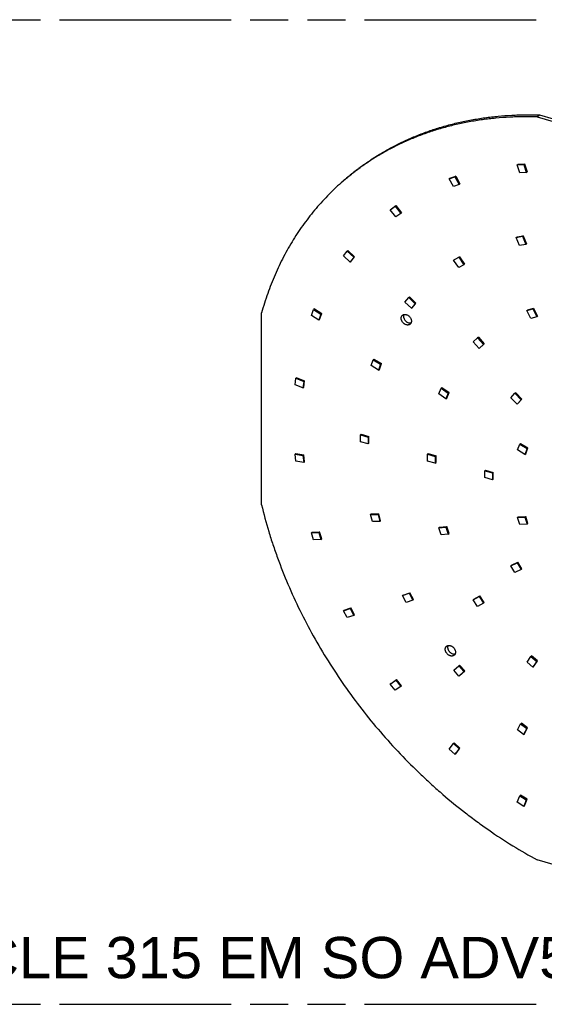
# Model space of a CAD drawing. Header units: millimetres. Extents: x 0 to 210, y 0 to 297.
# Tile 22 of 30: x 95 to 121, y 208 to 258. Entities that reach past the tile are written whole.
import ezdxf
from ezdxf.enums import TextEntityAlignment as Align

# ---------------------------------------------------------------- set-up
doc = ezdxf.new("R2010")
doc.units = ezdxf.units.MM
doc.header["$LTSCALE"] = 19.36
doc.linetypes.add('PHANTOM', pattern=[0.8, 0.45, -0.05, 0.1, -0.05, 0.1, -0.05])
doc.layers.get('0').update_dxf_attribs({"linetype": 'CONTINUOUS'})
doc.layers.add('DEFAULT_3', color=7, linetype='PHANTOM')
doc.layers.add('Z_NOTICE', color=7, linetype='CONTINUOUS')
doc.styles.add('TEXTSTYLE_3', font='helveticaneueltw1g-ltcn.otf')

msp = doc.modelspace()

# ---------------------------------------------------------------- linework, layer by layer
at = {"color": 7, "linetype": 'Continuous'}
for p, q in [((120.84694, 252.74337), (120.9648, 252.84544)), ((120.84694, 252.74337), (130.58849, 249.93123)), ((120.9648, 252.84544), (130.70635, 250.0333)), ((119.83494, 250.31248), (119.87208, 250.34465)), ((119.83494, 250.31248), (120.16192, 250.33247)), ((119.96566, 249.90106), (119.83494, 250.31248)), ((119.87208, 250.34465), (120.19906, 250.36464)), ((120.19906, 250.36464), (120.16192, 250.33247)), ((120.16192, 250.33247), (120.29264, 249.92104)), ((120.19906, 250.36464), (120.32978, 249.95321)), ((111.10588, 249.58079), (110.98803, 249.47872)), ((116.37819, 249.60284), (116.6715, 249.70247)), ((116.37819, 249.60284), (116.41533, 249.63501)), ((116.58881, 249.20682), (116.37819, 249.60284)), ((116.41533, 249.63501), (116.70864, 249.73464)), ((116.70864, 249.73464), (116.6715, 249.70247)), ((116.6715, 249.70247), (116.88213, 249.30645)), ((116.70864, 249.73464), (116.91927, 249.33862)), ((120.29264, 249.92104), (119.96566, 249.90106)), ((120.29264, 249.92104), (120.32978, 249.95321)), ((116.88213, 249.30645), (116.58881, 249.20682)), ((116.88213, 249.30645), (116.91927, 249.33862)), ((113.38967, 248.03276), (113.63462, 248.20699)), ((113.38967, 248.03276), (113.42681, 248.06492)), ((113.6696, 247.672), (113.38967, 248.03276)), ((113.42681, 248.06492), (113.67177, 248.23915)), ((113.67177, 248.23915), (113.63462, 248.20699)), ((113.63462, 248.20699), (113.91456, 247.84623)), ((113.67177, 248.23915), (113.9517, 247.8784)), ((113.91456, 247.84623), (113.6696, 247.672)), ((113.91456, 247.84623), (113.9517, 247.8784)), ((119.78688, 246.62653), (120.10198, 246.67949)), ((119.78688, 246.62653), (119.82403, 246.6587)), ((119.95136, 246.21894), (119.78688, 246.62653)), ((119.82403, 246.6587), (120.13913, 246.71165)), ((120.13913, 246.71165), (120.10198, 246.67949)), ((120.10198, 246.67949), (120.26646, 246.27189)), ((120.13913, 246.71165), (120.3036, 246.30406)), ((120.26646, 246.27189), (119.95136, 246.21894)), ((120.26646, 246.27189), (120.3036, 246.30406)), ((111.01697, 245.68026), (111.20127, 245.92038)), ((111.35219, 245.37287), (111.01697, 245.68026)), ((111.23842, 245.95254), (111.20127, 245.92038)), ((111.20127, 245.92038), (111.53649, 245.61298)), ((111.23842, 245.95254), (111.57363, 245.64515)), ((111.53649, 245.61298), (111.35219, 245.37287)), ((111.38933, 245.40503), (111.57363, 245.64515)), ((111.53649, 245.61298), (111.57363, 245.64515)), ((116.60464, 245.46432), (116.86854, 245.61254)), ((116.64178, 245.49649), (116.90568, 245.64471)), ((116.90568, 245.64471), (116.86854, 245.61254)), ((116.86854, 245.61254), (117.125, 245.23691)), ((116.90568, 245.64471), (117.16214, 245.26907)), ((111.35219, 245.37287), (111.38933, 245.40503)), ((116.60464, 245.46432), (116.64178, 245.49649)), ((116.8611, 245.08869), (116.60464, 245.46432)), ((117.125, 245.23691), (116.8611, 245.08869)), ((117.125, 245.23691), (117.16214, 245.26907)), ((114.13012, 243.33872), (114.32356, 243.57025)), ((114.3607, 243.60241), (114.32356, 243.57025)), ((114.32356, 243.57025), (114.65198, 243.25437)), ((114.3607, 243.60241), (114.68913, 243.28653)), ((114.45854, 243.02284), (114.13012, 243.33872)), ((114.65198, 243.25437), (114.45854, 243.02284)), ((114.45854, 243.02284), (114.49569, 243.05501)), ((114.49569, 243.05501), (114.68913, 243.28653)), ((114.65198, 243.25437), (114.68913, 243.28653)), ((120.36539, 242.93953), (120.66538, 243.02613)), ((120.66538, 243.02613), (120.62824, 242.99396)), ((120.66538, 243.02613), (120.86333, 242.62613)), ((106.85076, 233.04599), (106.85076, 242.78754)), ((109.38044, 242.66541), (109.49488, 242.95934)), ((109.75411, 242.42675), (109.38044, 242.66541)), ((109.53202, 242.9915), (109.49488, 242.95934)), ((109.49488, 242.95934), (109.86855, 242.72068)), ((109.53202, 242.9915), (109.90569, 242.75284)), ((109.86855, 242.72068), (109.75411, 242.42675)), ((109.79125, 242.45892), (109.90569, 242.75284)), ((109.86855, 242.72068), (109.90569, 242.75284)), ((120.32824, 242.90736), (120.62824, 242.99396)), ((120.32824, 242.90736), (120.36539, 242.93953)), ((120.52619, 242.50736), (120.32824, 242.90736)), ((120.82619, 242.59396), (120.52619, 242.50736)), ((120.62824, 242.99396), (120.82619, 242.59396)), ((120.82619, 242.59396), (120.86333, 242.62613)), ((109.75411, 242.42675), (109.79125, 242.45892)), ((117.59864, 241.32633), (117.8213, 241.52743)), ((117.85844, 241.55959), (117.8213, 241.52743)), ((117.8213, 241.52743), (118.12458, 241.18541)), ((117.85844, 241.55959), (118.16172, 241.21757)), ((117.90192, 240.98431), (117.59864, 241.32633)), ((118.12458, 241.18541), (117.90192, 240.98431)), ((117.90192, 240.98431), (117.93906, 241.01648)), ((117.93906, 241.01648), (118.16172, 241.21757)), ((118.12458, 241.18541), (118.16172, 241.21757)), ((112.41859, 240.11112), (112.51921, 240.41355)), ((112.79742, 239.88677), (112.41859, 240.11112)), ((112.55635, 240.44571), (112.51921, 240.41355)), ((112.51921, 240.41355), (112.89804, 240.1892)), ((112.55635, 240.44571), (112.93518, 240.22137)), ((112.89804, 240.1892), (112.79742, 239.88677)), ((112.83457, 239.91894), (112.93518, 240.22137)), ((112.89804, 240.1892), (112.93518, 240.22137)), ((108.63625, 239.50087), (108.59911, 239.46871)), ((108.63625, 239.50087), (109.02966, 239.34297)), ((112.79742, 239.88677), (112.83457, 239.91894)), ((108.56031, 239.13568), (108.59911, 239.46871)), ((108.95372, 238.97777), (108.56031, 239.13568)), ((108.59911, 239.46871), (108.99251, 239.3108)), ((108.99251, 239.3108), (108.95372, 238.97777)), ((108.95372, 238.97777), (108.99086, 239.00994)), ((108.99086, 239.00994), (109.02966, 239.34297)), ((108.99251, 239.3108), (109.02966, 239.34297)), ((115.8441, 238.67344), (115.96258, 238.96476)), ((116.21613, 238.43064), (115.8441, 238.67344)), ((115.99972, 238.99692), (115.96258, 238.96476)), ((115.96258, 238.96476), (116.3346, 238.72196)), ((115.99972, 238.99692), (116.37175, 238.75413)), ((116.3346, 238.72196), (116.21613, 238.43064)), ((116.25327, 238.46281), (116.37175, 238.75413)), ((116.3346, 238.72196), (116.37175, 238.75413)), ((119.51294, 238.48473), (119.71653, 238.70623)), ((119.75367, 238.7384), (119.71653, 238.70623)), ((119.71653, 238.70623), (120.03684, 238.38109)), ((119.75367, 238.7384), (120.07398, 238.41326)), ((116.21613, 238.43064), (116.25327, 238.46281)), ((119.83325, 238.15959), (119.51294, 238.48473)), ((120.03684, 238.38109), (119.83325, 238.15959)), ((119.83325, 238.15959), (119.87039, 238.19176)), ((119.87039, 238.19176), (120.07398, 238.41326)), ((120.03684, 238.38109), (120.07398, 238.41326)), ((111.91081, 236.62925), (111.87367, 236.59709)), ((111.87367, 236.25068), (111.87367, 236.59709)), ((111.87367, 236.59709), (112.26957, 236.4828)), ((111.91081, 236.62925), (112.30671, 236.51497)), ((112.26957, 236.4828), (112.30671, 236.51497)), ((112.30671, 236.16856), (112.30671, 236.51497)), ((112.26957, 236.13639), (111.87367, 236.25068)), ((112.26957, 236.4828), (112.26957, 236.13639)), ((112.26957, 236.13639), (112.30671, 236.16856)), ((119.84984, 235.83384), (119.95689, 236.13239)), ((119.99403, 236.16456), (119.95689, 236.13239)), ((119.95689, 236.13239), (120.33341, 235.90136)), ((119.99403, 236.16456), (120.37055, 235.93352)), ((108.59745, 235.65723), (108.56031, 235.62506)), ((108.59911, 235.26963), (108.56031, 235.62506)), ((108.56031, 235.62506), (108.95372, 235.55583)), ((108.59745, 235.65723), (108.99086, 235.588)), ((108.95372, 235.55583), (108.99086, 235.588)), ((108.95372, 235.55583), (108.99251, 235.2004)), ((109.02966, 235.23257), (108.99086, 235.588)), ((115.31305, 235.64711), (115.27591, 235.61495)), ((115.27591, 235.26854), (115.27591, 235.61495)), ((115.27591, 235.61495), (115.67181, 235.50066)), ((115.31305, 235.64711), (115.70895, 235.53283)), ((115.67181, 235.50066), (115.70895, 235.53283)), ((115.67181, 235.50066), (115.67181, 235.15425)), ((115.70895, 235.18642), (115.70895, 235.53283)), ((120.22636, 235.60281), (119.84984, 235.83384)), ((120.33341, 235.90136), (120.22636, 235.60281)), ((120.22636, 235.60281), (120.2635, 235.63497)), ((120.2635, 235.63497), (120.37055, 235.93352)), ((120.33341, 235.90136), (120.37055, 235.93352)), ((108.99251, 235.2004), (108.59911, 235.26963)), ((108.99251, 235.2004), (109.02966, 235.23257)), ((115.67181, 235.15425), (115.27591, 235.26854)), ((115.67181, 235.15425), (115.70895, 235.18642)), ((118.22042, 234.80783), (118.18328, 234.77566)), ((118.18328, 234.42925), (118.18328, 234.77566)), ((118.18328, 234.77566), (118.57918, 234.66138)), ((118.22042, 234.80783), (118.61632, 234.69354)), ((118.57918, 234.66138), (118.61632, 234.69354)), ((118.57918, 234.66138), (118.57918, 234.31497)), ((118.61632, 234.34713), (118.61632, 234.69354)), ((118.57918, 234.31497), (118.18328, 234.42925)), ((118.57918, 234.31497), (118.61632, 234.34713)), ((112.42163, 232.58374), (112.38448, 232.55157)), ((112.38448, 232.55157), (112.76433, 232.55349)), ((112.48211, 232.19102), (112.38448, 232.55157)), ((112.42163, 232.58374), (112.80148, 232.58566)), ((112.76433, 232.55349), (112.80148, 232.58566)), ((112.76433, 232.55349), (112.86196, 232.19294)), ((112.8991, 232.22511), (112.80148, 232.58566)), ((112.86196, 232.19294), (112.48211, 232.19102)), ((112.86196, 232.19294), (112.8991, 232.22511)), ((119.88698, 232.44105), (119.84984, 232.40888)), ((119.84984, 232.40888), (120.22636, 232.42254)), ((119.95689, 232.04853), (119.84984, 232.40888)), ((119.88698, 232.44105), (120.2635, 232.4547)), ((120.33341, 232.06218), (119.95689, 232.04853)), ((120.22636, 232.42254), (120.2635, 232.4547)), ((120.22636, 232.42254), (120.33341, 232.06218)), ((120.37055, 232.09435), (120.2635, 232.4547)), ((120.33341, 232.06218), (120.37055, 232.09435)), ((109.41758, 231.65399), (109.38044, 231.62182)), ((109.38044, 231.62182), (109.75411, 231.64474)), ((109.49488, 231.26183), (109.38044, 231.62182)), ((109.41758, 231.65399), (109.79125, 231.67691)), ((109.75411, 231.64474), (109.79125, 231.67691)), ((109.75411, 231.64474), (109.86855, 231.28475)), ((109.90569, 231.31691), (109.79125, 231.67691)), ((115.88125, 231.91417), (115.8441, 231.882)), ((115.8441, 231.882), (116.21613, 231.91001)), ((115.96258, 231.52228), (115.8441, 231.882)), ((115.88125, 231.91417), (116.25327, 231.94217)), ((116.3346, 231.55029), (115.96258, 231.52228)), ((116.21613, 231.91001), (116.25327, 231.94217)), ((116.21613, 231.91001), (116.3346, 231.55029)), ((116.37175, 231.58245), (116.25327, 231.94217)), ((116.3346, 231.55029), (116.37175, 231.58245)), ((109.86855, 231.28475), (109.49488, 231.26183)), ((109.86855, 231.28475), (109.90569, 231.31691)), ((119.51294, 229.9525), (119.83325, 230.09271)), ((119.55008, 229.98467), (119.87039, 230.12488)), ((119.83325, 230.09271), (119.87039, 230.12488)), ((119.83325, 230.09271), (120.03684, 229.75367)), ((120.07398, 229.78583), (119.87039, 230.12488)), ((119.55008, 229.98467), (119.51294, 229.9525)), ((119.71653, 229.61346), (119.51294, 229.9525)), ((120.03684, 229.75367), (119.71653, 229.61346)), ((120.03684, 229.75367), (120.07398, 229.78583)), ((114.00797, 228.43138), (114.33997, 228.55122)), ((114.04512, 228.46355), (114.37711, 228.58339)), ((114.33997, 228.55122), (114.37711, 228.58339)), ((114.33997, 228.55122), (114.52868, 228.20625)), ((114.56582, 228.23842), (114.37711, 228.58339)), ((114.04512, 228.46355), (114.00797, 228.43138)), ((114.19669, 228.08641), (114.00797, 228.43138)), ((114.52868, 228.20625), (114.19669, 228.08641)), ((114.52868, 228.20625), (114.56582, 228.23842)), ((117.59864, 228.21612), (117.90192, 228.38304)), ((117.63578, 228.24829), (117.59864, 228.21612)), ((117.8213, 227.88648), (117.59864, 228.21612)), ((117.63578, 228.24829), (117.93906, 228.41521)), ((118.12458, 228.0534), (117.8213, 227.88648)), ((117.90192, 228.38304), (117.93906, 228.41521)), ((117.90192, 228.38304), (118.12458, 228.0534)), ((118.16172, 228.08556), (117.93906, 228.41521)), ((118.12458, 228.0534), (118.16172, 228.08556)), ((111.01697, 227.66212), (111.35219, 227.77598)), ((111.05412, 227.69428), (111.01697, 227.66212)), ((111.20127, 227.3156), (111.01697, 227.66212)), ((111.05412, 227.69428), (111.38933, 227.80814)), ((111.35219, 227.77598), (111.38933, 227.80814)), ((111.35219, 227.77598), (111.53649, 227.42946)), ((111.57363, 227.46163), (111.38933, 227.80814)), ((111.53649, 227.42946), (111.20127, 227.3156)), ((111.53649, 227.42946), (111.57363, 227.46163)), ((120.32887, 225.0586), (120.5268, 225.34433)), ((120.62888, 224.79881), (120.32887, 225.0586)), ((120.5268, 225.34433), (120.56394, 225.3765)), ((120.5268, 225.34433), (120.82681, 225.08454)), ((120.86395, 225.11671), (120.56394, 225.3765)), ((120.82681, 225.08454), (120.62888, 224.79881)), ((120.66603, 224.83097), (120.86395, 225.11671)), ((120.82681, 225.08454), (120.86395, 225.11671)), ((116.60861, 224.64741), (116.86495, 224.87511)), ((116.8726, 224.3469), (116.60861, 224.64741)), ((116.86495, 224.87511), (116.9021, 224.90728)), ((116.86495, 224.87511), (117.12894, 224.5746)), ((117.12894, 224.5746), (116.8726, 224.3469)), ((117.16608, 224.60677), (116.9021, 224.90728)), ((116.90974, 224.37907), (117.16608, 224.60677)), ((117.12894, 224.5746), (117.16608, 224.60677)), ((120.62888, 224.79881), (120.66603, 224.83097)), ((113.38967, 223.93975), (113.6696, 224.13889)), ((113.42681, 223.97192), (113.70675, 224.17105)), ((113.6696, 224.13889), (113.70675, 224.17105)), ((113.6696, 224.13889), (113.91456, 223.82323)), ((113.9517, 223.8554), (113.70675, 224.17105)), ((116.8726, 224.3469), (116.90974, 224.37907)), ((113.42681, 223.97192), (113.38967, 223.93975)), ((113.63462, 223.62409), (113.38967, 223.93975)), ((113.91456, 223.82323), (113.63462, 223.62409)), ((113.91456, 223.82323), (113.9517, 223.8554)), ((119.84305, 221.60998), (120.0059, 221.92381)), ((120.15879, 221.37633), (119.84305, 221.60998)), ((120.0059, 221.92381), (120.04305, 221.95598)), ((120.0059, 221.92381), (120.32165, 221.69016)), ((120.35879, 221.72233), (120.04305, 221.95598)), ((120.32165, 221.69016), (120.15879, 221.37633)), ((120.19593, 221.40849), (120.35879, 221.72233)), ((120.32165, 221.69016), (120.35879, 221.72233)), ((120.15879, 221.37633), (120.19593, 221.40849)), ((116.37865, 220.64381), (116.58927, 220.91823)), ((116.67197, 220.37484), (116.37865, 220.64381)), ((116.58927, 220.91823), (116.62641, 220.9504)), ((116.58927, 220.91823), (116.88259, 220.64927)), ((116.91973, 220.68143), (116.62641, 220.9504)), ((116.88259, 220.64927), (116.67197, 220.37484)), ((116.70911, 220.40701), (116.91973, 220.68143)), ((116.88259, 220.64927), (116.91973, 220.68143)), ((116.67197, 220.37484), (116.70911, 220.40701)), ((119.83494, 217.93884), (119.96566, 218.2748)), ((119.96566, 218.2748), (120.0028, 218.30697)), ((119.96566, 218.2748), (120.29264, 218.06603)), ((120.32978, 218.0982), (120.0028, 218.30697)), ((120.29264, 218.06603), (120.16192, 217.73007)), ((120.19906, 217.76224), (120.32978, 218.0982)), ((120.29264, 218.06603), (120.32978, 218.0982)), ((120.16192, 217.73007), (119.83494, 217.93884)), ((120.16192, 217.73007), (120.19906, 217.76224)), ((130.58849, 212.19731), (120.84694, 215.00945))]:
    msp.add_line(p, q, dxfattribs=at)
for points, knots in [([(120.84694, 252.74337), (120.61068, 252.75058), (120.25697, 252.75429), (119.78683, 252.74467), (119.32203, 252.72549), (118.7465, 252.68357), (118.06396, 252.60428), (117.39231, 252.49625), (116.73252, 252.35962), (116.08553, 252.1946), (115.45226, 252.0014), (114.83363, 251.7803), (114.23052, 251.53162), (113.64379, 251.25571), (113.07429, 250.95296), (112.52283, 250.6238), (111.99021, 250.2687), (111.47721, 249.88819), (111.14867, 249.61784), (110.98803, 249.47872)], [0, 0, 0, 0, 0.06669826, 0.09977768, 0.13267917, 0.19795558, 0.26255578, 0.32650918, 0.38984983, 0.45261634, 0.5148517, 0.57660307, 0.63792152, 0.69886172, 0.75948152, 0.81984153, 0.88000466, 0.94003554, 1, 1, 1, 1]), ([(111.10588, 249.58079), (111.26653, 249.71991), (111.59506, 249.99025), (112.10807, 250.37077), (112.64069, 250.72587), (113.19215, 251.05502), (113.76165, 251.35778), (114.34837, 251.63369), (114.95149, 251.88237), (115.57012, 252.10346), (116.20338, 252.29666), (116.85038, 252.46169), (117.51017, 252.59832), (118.18182, 252.70635), (118.86436, 252.78564), (119.43989, 252.82755), (119.90469, 252.84674), (120.37482, 252.85636), (120.72854, 252.85265), (120.9648, 252.84544)], [0, 0, 0, 0, 0.05996446, 0.11999534, 0.18015847, 0.24051848, 0.30113828, 0.36207848, 0.42339693, 0.4851483, 0.54738366, 0.61015017, 0.67349082, 0.73744422, 0.80204442, 0.86732083, 0.90022232, 0.93330174, 1, 1, 1, 1]), ([(110.98803, 249.47872), (110.86549, 249.3726), (110.62438, 249.15555), (110.27533, 248.81617), (109.9391, 248.4632), (109.61599, 248.09695), (109.30626, 247.71772), (109.01017, 247.32582), (108.72796, 246.92159), (108.45988, 246.50535), (108.20613, 246.07747), (107.96694, 245.63828), (107.74249, 245.18816), (107.53299, 244.72749), (107.33859, 244.25664), (107.15946, 243.77601), (106.99576, 243.286), (106.89736, 242.95461), (106.85076, 242.78754)], [0, 0, 0, 0, 0.06093283, 0.12190497, 0.18295552, 0.24412318, 0.30544604, 0.36696136, 0.42870546, 0.49071348, 0.55301923, 0.61565508, 0.67865181, 0.74203845, 0.80584224, 0.87008853, 0.93480067, 1, 1, 1, 1]), ([(113.94006, 242.52009), (113.94006, 242.52772), (113.94072, 242.54278), (113.94379, 242.5649), (113.9489, 242.58608), (113.95602, 242.60614), (113.96509, 242.62493), (113.97603, 242.64229), (113.98877, 242.65808), (113.99841, 242.66749), (114.00347, 242.67187)], [0, 0, 0, 0, 0.13483458, 0.26621365, 0.39431356, 0.51943257, 0.64198854, 0.76250966, 0.88161717, 1, 1, 1, 1]), ([(114.39626, 242.21831), (114.39196, 242.21459), (114.38295, 242.20755), (114.36839, 242.19838), (114.35286, 242.19064), (114.33646, 242.18436), (114.31927, 242.1796), (114.2952, 242.17524), (114.26357, 242.17379), (114.22463, 242.17832), (114.18519, 242.18894), (114.14614, 242.2054), (114.10834, 242.2273), (114.07263, 242.25417), (114.02896, 242.2957), (113.99263, 242.34436), (113.96585, 242.39752), (113.95118, 242.43831), (113.94218, 242.47927), (113.94006, 242.50668), (113.94006, 242.52009)], [0, 0, 0, 0, 0.02592934, 0.05197382, 0.07824448, 0.10484438, 0.13186544, 0.15938592, 0.21611023, 0.27538208, 0.33725352, 0.40154688, 0.46789374, 0.53577868, 0.6045838, 0.7420087, 0.80949833, 0.87528439, 0.93889039, 1, 1, 1, 1]), ([(114.00347, 242.67187), (114.00777, 242.6756), (114.01678, 242.68263), (114.03134, 242.6918), (114.04687, 242.69955), (114.06328, 242.70582), (114.08047, 242.71059), (114.10453, 242.71494), (114.13617, 242.71639), (114.1751, 242.71187), (114.21454, 242.70125), (114.2536, 242.68479), (114.2914, 242.66288), (114.3271, 242.63602), (114.37077, 242.59448), (114.4071, 242.54583), (114.43388, 242.49266), (114.44855, 242.45188), (114.45755, 242.41092), (114.45967, 242.38351), (114.45967, 242.37009)], [0, 0, 0, 0, 0.02592934, 0.05197382, 0.07824448, 0.10484438, 0.13186544, 0.15938592, 0.21611023, 0.27538208, 0.33725352, 0.40154688, 0.46789374, 0.53577868, 0.6045838, 0.7420087, 0.80949833, 0.87528439, 0.93889039, 1, 1, 1, 1]), ([(114.07456, 242.70886), (114.07179, 242.70229), (114.06691, 242.68867), (114.06171, 242.66734), (114.05859, 242.64504), (114.05792, 242.62985), (114.05792, 242.62216)], [0, 0, 0, 0, 0.24081255, 0.48739725, 0.74034354, 1, 1, 1, 1]), ([(114.05792, 242.62216), (114.05792, 242.61073), (114.05945, 242.58745), (114.06603, 242.55253), (114.07681, 242.51753), (114.09666, 242.47122), (114.12393, 242.42756), (114.15725, 242.38824), (114.18502, 242.36126), (114.21501, 242.33738), (114.2567, 242.31056), (114.30126, 242.29085), (114.34683, 242.27985), (114.38005, 242.2762), (114.41226, 242.27709), (114.43304, 242.28078), (114.44303, 242.28339)], [0, 0, 0, 0, 0.05933457, 0.12077323, 0.1841195, 0.24907181, 0.38203754, 0.44929316, 0.51635736, 0.58274643, 0.64800766, 0.77343351, 0.83324913, 0.89089464, 0.94641235, 1, 1, 1, 1]), ([(114.45967, 242.37009), (114.45967, 242.36247), (114.45901, 242.3474), (114.45594, 242.32529), (114.45083, 242.30411), (114.44371, 242.28405), (114.43465, 242.26526), (114.4237, 242.24789), (114.41096, 242.2321), (114.40132, 242.2227), (114.39626, 242.21831)], [0, 0, 0, 0, 0.13483458, 0.26621365, 0.39431356, 0.51943257, 0.64198854, 0.76250966, 0.88161717, 1, 1, 1, 1]), ([(106.85076, 233.04599), (106.9597, 232.59254), (107.14378, 231.91445), (107.42793, 231.01882), (107.74115, 230.11917), (108.18292, 229.00116), (108.78892, 227.67928), (109.46981, 226.37862), (110.22258, 225.10497), (111.0439, 223.86392), (111.93014, 222.66098), (112.87737, 221.50144), (113.8814, 220.39044), (114.76254, 219.50834), (115.49183, 218.8314), (116.23449, 218.17615), (116.99952, 217.55122), (117.78501, 216.95865), (118.57892, 216.39141), (119.59091, 215.72657), (120.42563, 215.23984), (120.84694, 215.00945)], [0, 0, 0, 0, 0.05960771, 0.08974521, 0.12009034, 0.18135529, 0.2433169, 0.30587453, 0.36892002, 0.4323391, 0.49601298, 0.55981976, 0.62363599, 0.68733808, 0.71911055, 0.75080887, 0.81391887, 0.84530692, 0.87656336, 0.9386226, 1, 1, 1, 1]), ([(116.17908, 225.71001), (116.17908, 225.71764), (116.17974, 225.7327), (116.18281, 225.75482), (116.18792, 225.77599), (116.19504, 225.79606), (116.2041, 225.81485), (116.21505, 225.83221), (116.22779, 225.848), (116.23743, 225.85741), (116.24249, 225.86179)], [0, 0, 0, 0, 0.13483458, 0.26621365, 0.39431356, 0.51943257, 0.64198854, 0.76250966, 0.88161717, 1, 1, 1, 1]), ([(116.63528, 225.40823), (116.63098, 225.40451), (116.62197, 225.39747), (116.60741, 225.3883), (116.59188, 225.38056), (116.57547, 225.37428), (116.55828, 225.36952), (116.53422, 225.36516), (116.50258, 225.36371), (116.46365, 225.36824), (116.42421, 225.37886), (116.38515, 225.39532), (116.34735, 225.41722), (116.31165, 225.44408), (116.26798, 225.48562), (116.23165, 225.53428), (116.20487, 225.58744), (116.1902, 225.62823), (116.1812, 225.66918), (116.17908, 225.6966), (116.17908, 225.71001)], [0, 0, 0, 0, 0.02592934, 0.05197382, 0.07824448, 0.10484438, 0.13186544, 0.15938592, 0.21611023, 0.27538208, 0.33725352, 0.40154688, 0.46789374, 0.53577868, 0.6045838, 0.7420087, 0.80949833, 0.87528439, 0.93889039, 1, 1, 1, 1]), ([(116.24249, 225.86179), (116.24679, 225.86552), (116.2558, 225.87255), (116.27036, 225.88172), (116.28589, 225.88947), (116.30229, 225.89574), (116.31948, 225.9005), (116.34355, 225.90486), (116.37518, 225.90631), (116.41412, 225.90178), (116.45356, 225.89116), (116.49261, 225.87471), (116.53041, 225.8528), (116.56612, 225.82594), (116.60979, 225.7844), (116.64612, 225.73575), (116.6729, 225.68258), (116.68757, 225.64179), (116.69657, 225.60084), (116.69869, 225.57343), (116.69869, 225.56001)], [0, 0, 0, 0, 0.02592934, 0.05197382, 0.07824448, 0.10484438, 0.13186544, 0.15938592, 0.21611023, 0.27538208, 0.33725352, 0.40154688, 0.46789374, 0.53577868, 0.6045838, 0.7420087, 0.80949833, 0.87528439, 0.93889039, 1, 1, 1, 1]), ([(116.31358, 225.89878), (116.31081, 225.89221), (116.30593, 225.87859), (116.30073, 225.85725), (116.29761, 225.83496), (116.29693, 225.81977), (116.29693, 225.81208)], [0, 0, 0, 0, 0.24081255, 0.48739725, 0.74034354, 1, 1, 1, 1]), ([(116.29693, 225.81208), (116.29693, 225.80065), (116.29847, 225.77737), (116.30505, 225.74245), (116.31582, 225.70745), (116.33568, 225.66114), (116.36295, 225.61748), (116.39627, 225.57816), (116.42404, 225.55118), (116.45403, 225.5273), (116.49572, 225.50048), (116.54028, 225.48077), (116.58585, 225.46977), (116.61907, 225.46611), (116.65127, 225.467), (116.67206, 225.4707), (116.68204, 225.47331)], [0, 0, 0, 0, 0.05933457, 0.12077323, 0.1841195, 0.24907181, 0.38203754, 0.44929316, 0.51635736, 0.58274643, 0.64800766, 0.77343351, 0.83324913, 0.89089464, 0.94641235, 1, 1, 1, 1]), ([(116.69869, 225.56001), (116.69869, 225.55239), (116.69803, 225.53732), (116.69496, 225.5152), (116.68985, 225.49403), (116.68273, 225.47396), (116.67366, 225.45517), (116.66272, 225.43781), (116.64998, 225.42202), (116.64034, 225.41261), (116.63528, 225.40823)], [0, 0, 0, 0, 0.13483458, 0.26621365, 0.39431356, 0.51943257, 0.64198854, 0.76250966, 0.88161717, 1, 1, 1, 1])]:
    msp.add_open_spline(points, degree=3, knots=knots, dxfattribs=at)
at = {"layer": 'DEFAULT_3', "color": 91, "linetype": 'PHANTOM', "true_color": 0x80ff80}
for p, q in [((50.12864, 257.68), (150.12864, 257.68)), ((50.12864, 207.68), (150.12864, 207.68))]:
    msp.add_line(p, q, dxfattribs=at)

# ---------------------------------------------------------------- texts
at = {"layer": 'Z_NOTICE', "color": 5, "linetype": 'Continuous', "style": 'TEXTSTYLE_3'}
msp.add_text('CLE 315 EM SO ADV5 ', height=2.1, dxfattribs=at).set_placement((123.39414, 209.00261), align=Align.RIGHT)

doc.saveas('drawing.dxf')
